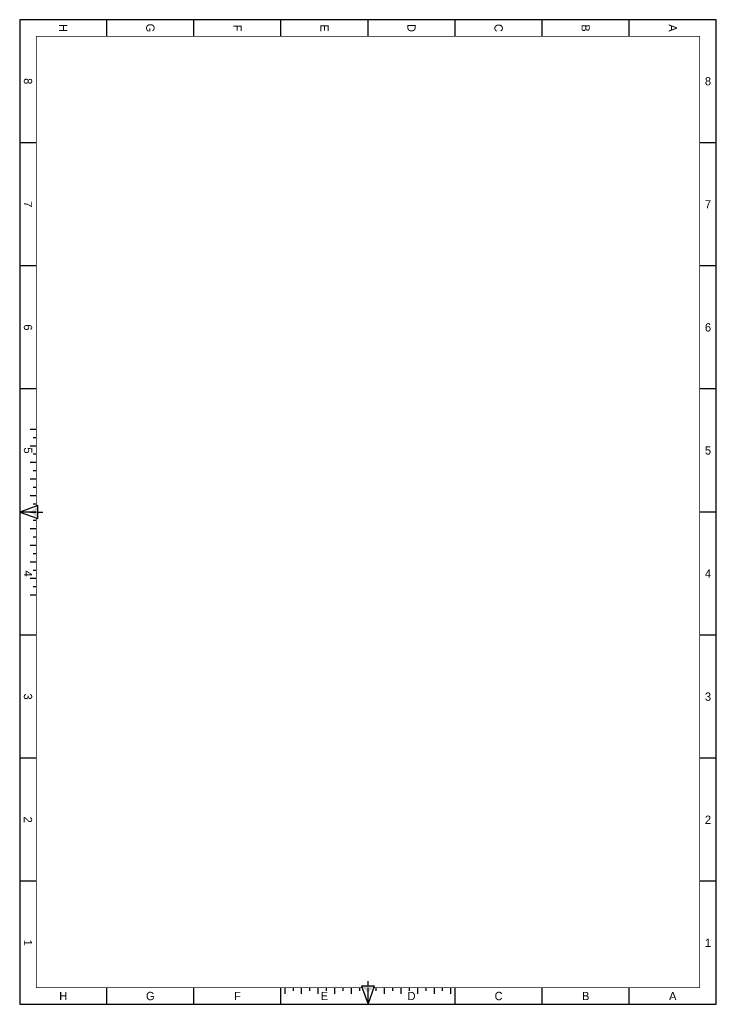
# Model space of a CAD drawing. Extents: x 0 to 420, y 0 to 594.
import ezdxf
from ezdxf.enums import TextEntityAlignment as Align

# ---------------------------------------------------------------- set-up
doc = ezdxf.new("R2010")
doc.units = 0
doc.header["$LTSCALE"] = 10
doc.linetypes.add('CONTINU', pattern=[0])
doc.layers.add('FORMAT', color=15, linetype='CONTINU')

msp = doc.modelspace()

# ---------------------------------------------------------------- linework, layer by layer
at = {"layer": 'FORMAT', "color": 0}
for p, q in [((52.5, 584), (52.5, 594)), ((105, 584), (105, 594)), ((157.5, 584), (157.5, 594)), ((210, 584), (210, 594)), ((262.5, 584), (262.5, 594)), ((315, 584), (315, 594)), ((367.5, 584), (367.5, 594)), ((420, 584), (420, 594)), ((10, 519.75), (0, 519.75)), ((420, 519.75), (410, 519.75)), ((10, 445.5), (0, 445.5)), ((420, 445.5), (410, 445.5)), ((10, 371.25), (0, 371.25)), ((420, 371.25), (410, 371.25)), ((6.34, 347), (10, 347)), ((8.17, 342), (10, 342)), ((8.17, 342), (10, 342)), ((6.34, 337), (10, 337)), ((6.34, 337), (10, 337)), ((6.34, 327), (10, 327)), ((6.34, 327), (10, 327)), ((8.17, 332), (10, 332)), ((8.17, 332), (10, 332)), ((8.17, 322), (10, 322)), ((8.17, 322), (10, 322)), ((6.34, 317), (10, 317)), ((6.34, 317), (10, 317)), ((8.17, 312), (10, 312)), ((8.17, 312), (10, 312)), ((6.34, 307), (10, 307)), ((6.34, 307), (10, 307)), ((10, 297), (0, 297)), ((6.34, 297), (10, 297)), ((8.17, 302), (10, 302)), ((8.17, 302), (10, 302)), ((420, 297), (410, 297)), ((8.17, 292), (10, 292)), ((8.17, 292), (10, 292)), ((6.34, 287), (10, 287)), ((6.34, 287), (10, 287)), ((8.17, 282), (10, 282)), ((8.17, 282), (10, 282)), ((6.34, 277), (10, 277)), ((6.34, 277), (10, 277)), ((8.17, 272), (10, 272)), ((8.17, 272), (10, 272)), ((6.34, 267), (10, 267)), ((6.34, 267), (10, 267)), ((8.17, 262), (10, 262)), ((8.17, 262), (10, 262)), ((6.34, 257), (10, 257)), ((8.17, 257), (10, 257)), ((8.17, 252), (10, 252)), ((8.17, 252), (10, 252)), ((6.34, 247), (10, 247)), ((10, 222.75), (0, 222.75)), ((420, 222.75), (410, 222.75)), ((10, 148.5), (0, 148.5)), ((420, 148.5), (410, 148.5)), ((10, 74.25), (0, 74.25)), ((420, 74.25), (410, 74.25)), ((52.5, 0), (52.5, 10)), ((105, 0), (105, 10)), ((157.5, 0), (157.5, 10)), ((160, 6.34), (160, 10)), ((165, 8.17), (165, 10)), ((165, 8.17), (165, 10)), ((170, 6.34), (170, 10)), ((170, 6.34), (170, 10)), ((175, 8.17), (175, 10)), ((175, 8.17), (175, 10)), ((180, 6.34), (180, 10)), ((180, 6.34), (180, 10)), ((185, 8.17), (185, 10)), ((185, 8.17), (185, 10)), ((190, 6.34), (190, 10)), ((190, 6.34), (190, 10)), ((195, 8.17), (195, 10)), ((195, 8.17), (195, 10)), ((200, 6.34), (200, 10)), ((200, 6.34), (200, 10)), ((205, 8.17), (205, 10)), ((205, 8.17), (205, 10)), ((210, 6.34), (210, 10)), ((210, 0), (210, 10)), ((210, 0), (210, 10)), ((215, 8.17), (215, 10)), ((215, 8.17), (215, 10)), ((220, 6.34), (220, 10)), ((220, 6.34), (220, 10)), ((225, 8.17), (225, 10)), ((225, 8.17), (225, 10)), ((230, 6.34), (230, 10)), ((230, 6.34), (230, 10)), ((235, 8.17), (235, 10)), ((235, 8.17), (235, 10)), ((240, 6.34), (240, 10)), ((240, 6.34), (240, 10)), ((245, 8.17), (245, 10)), ((245, 8.17), (245, 10)), ((250, 8.17), (250, 10)), ((250, 6.34), (250, 10)), ((255, 8.17), (255, 10)), ((255, 8.17), (255, 10)), ((260, 6.34), (260, 10)), ((262.5, 0), (262.5, 10)), ((315, 0), (315, 10)), ((367.5, 0), (367.5, 10))]:
    msp.add_line(p, q, dxfattribs=at)
for points in [[(0, 0), (420, 0), (420, 594), (0, 594)], [(0, 297), (11, 293), (11, 301)], [(210, 0), (214, 11), (206, 11)]]:
    msp.add_lwpolyline(points, close=True, dxfattribs=at)
at = {"layer": 'FORMAT', "color": 0, "const_width": 0.5}
for points in [[(213.64, 10), (410, 10), (410, 584), (10, 584), (10, 300.64)], [(10, 293.36), (10, 10), (206.36, 10)]]:
    msp.add_lwpolyline(points, dxfattribs=at)
at = {"layer": 'FORMAT', "color": 0}
for points in [[(11, 297), (14, 297)], [(210, 11), (210, 14)]]:
    msp.add_lwpolyline(points, dxfattribs=at)
for points in [[(11, 301), (11, 293), (7, 297)], [(206, 11), (214, 11), (210, 7)]]:
    msp.add_solid(points, dxfattribs=at)

# ---------------------------------------------------------------- texts
for s, p in [('H', (26.25, 589)), ('G', (78.75, 589)), ('F', (131.25, 589)), ('E', (183.75, 589)), ('D', (236.25, 589)), ('C', (288.75, 589)), ('B', (341.25, 589)), ('A', (393.75, 589)), ('8', (5, 556.88)), ('7', (5, 482.62)), ('6', (5, 408.38)), ('5', (5, 334.12)), ('4', (5, 259.88)), ('3', (5, 185.62)), ('2', (5, 111.38)), ('1', (5, 37.12))]:
    msp.add_text(s, height=5, rotation=270, dxfattribs=at).set_placement(p, align=Align.MIDDLE)
for s, p in [('8', (415, 556.88)), ('7', (415, 482.62)), ('6', (415, 408.38)), ('5', (415, 334.12)), ('4', (415, 259.88)), ('3', (415, 185.62)), ('2', (415, 111.38)), ('1', (415, 37.12)), ('H', (26.25, 5)), ('G', (78.75, 5)), ('F', (131.25, 5)), ('E', (183.75, 5)), ('D', (236.25, 5)), ('C', (288.75, 5)), ('B', (341.25, 5)), ('A', (393.75, 5))]:
    msp.add_text(s, height=5, dxfattribs=at).set_placement(p, align=Align.MIDDLE)

doc.saveas('drawing.dxf')
